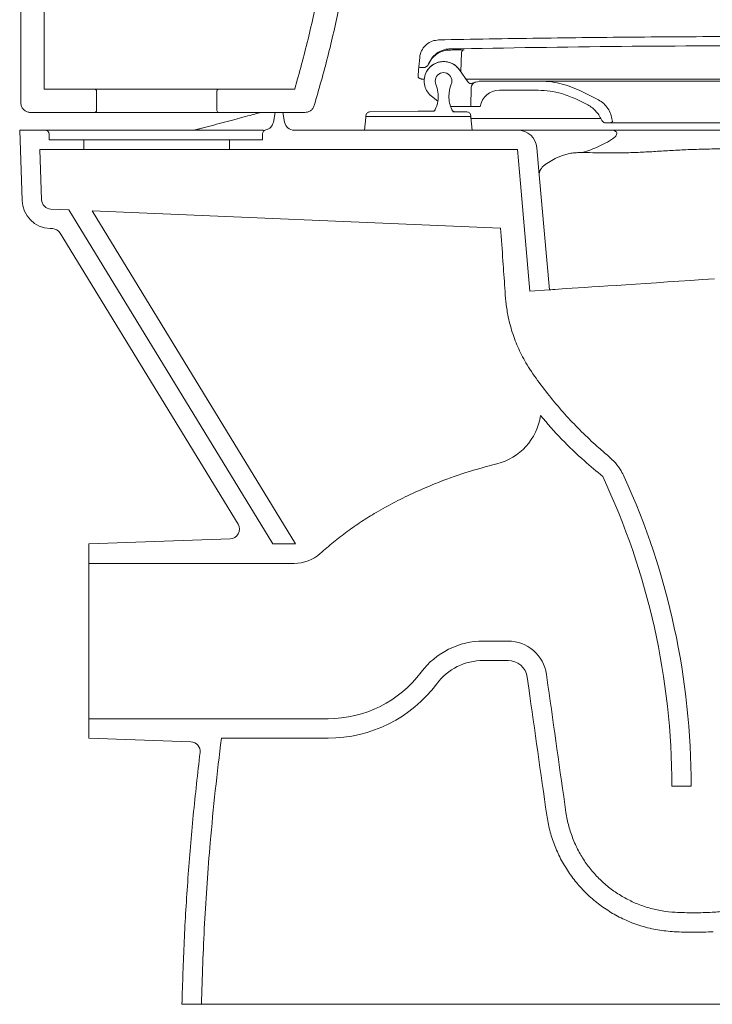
# Model space of a CAD drawing. Header units: millimetres. Extents: x 4544.018 to 4544.674, y 1720.501 to 1721.364.
# Tile 1 of 3: x 4544.018 to 4544.375, y 1720.501 to 1721.008. Entities that reach past the tile are written whole.
import ezdxf

# ---------------------------------------------------------------- set-up
doc = ezdxf.new("R2010")
doc.units = ezdxf.units.MM
doc.layers.add('SANINDUSA', color=3, linetype='Continuous')

msp = doc.modelspace()

# ---------------------------------------------------------------- linework, layer by layer
at = {"layer": 'SANINDUSA', "linetype": 'Continuous', "lineweight": 15}
for p, q in [((4544.018446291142, 1720.964877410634), (4544.018446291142, 1721.319510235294)), ((4544.030446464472, 1720.971877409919), (4544.030446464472, 1721.321877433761)), ((4544.223856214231, 1720.988093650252), (4544.223446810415, 1720.983414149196)), ((4544.245378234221, 1720.990649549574), (4544.245034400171, 1720.980803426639)), ((4544.223299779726, 1720.981733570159), (4544.223446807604, 1720.98341413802)), ((4544.223446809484, 1720.98341413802), (4544.22380052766, 1720.9832120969)), ((4544.223800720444, 1720.983212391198), (4544.224180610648, 1720.98306464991)), ((4544.224180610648, 1720.98306464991), (4544.224578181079, 1720.98297468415)), ((4544.224578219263, 1720.98297468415), (4544.224984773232, 1720.982944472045)), ((4544.224984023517, 1720.982944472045), (4544.225675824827, 1720.982944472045)), ((4544.223075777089, 1720.9784458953), (4544.223111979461, 1720.979576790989)), ((4544.223131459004, 1720.979809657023), (4544.22314349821, 1720.979947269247)), ((4544.22314349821, 1720.979947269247), (4544.223178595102, 1720.98034843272)), ((4544.223178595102, 1720.98034843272), (4544.223216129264, 1720.980777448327)), ((4544.223216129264, 1720.980777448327), (4544.223255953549, 1720.981232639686)), ((4544.244347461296, 1720.981784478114), (4544.248673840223, 1720.975605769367)), ((4544.225770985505, 1720.977031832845), (4544.225280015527, 1720.977031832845)), ((4544.226022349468, 1720.977031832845), (4544.225770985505, 1720.977031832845)), ((4544.226299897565, 1720.977045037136), (4544.226022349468, 1720.977031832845)), ((4544.251188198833, 1720.977031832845), (4544.24767529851, 1720.977031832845)), ((4544.250260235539, 1720.962948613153), (4544.250429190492, 1720.972628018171)), ((4544.256619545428, 1720.976048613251), (4544.284844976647, 1720.976048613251)), ((4544.48012389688, 1720.976048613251), (4544.284844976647, 1720.976048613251)), ((4544.056447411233, 1720.971877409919), (4544.030446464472, 1720.971877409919)), ((4544.056447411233, 1720.971877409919), (4544.120447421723, 1720.971877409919)), ((4544.057447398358, 1720.960877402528), (4544.057447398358, 1720.970877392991)), ((4544.119447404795, 1720.970877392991), (4544.119447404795, 1720.960877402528)), ((4544.15953105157, 1720.971877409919), (4544.120447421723, 1720.971877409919)), ((4544.229904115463, 1720.968243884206), (4544.233187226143, 1720.965614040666)), ((4544.264881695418, 1720.971298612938), (4544.284844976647, 1720.971298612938)), ((4544.306321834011, 1720.971091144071), (4544.315222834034, 1720.966750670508)), ((4544.169536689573, 1720.963428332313), (4544.169534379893, 1720.963428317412)), ((4544.240026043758, 1720.962948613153), (4544.241378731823, 1720.962948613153)), ((4544.247260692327, 1720.962948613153), (4544.241378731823, 1720.962948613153)), ((4544.247260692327, 1720.962948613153), (4544.250260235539, 1720.962948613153)), ((4544.255018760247, 1720.962948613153), (4544.250260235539, 1720.962948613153)), ((4544.304239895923, 1720.966821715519), (4544.309771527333, 1720.964124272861)), ((4544.056447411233, 1720.959877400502), (4544.023446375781, 1720.959877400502)), ((4544.120447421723, 1720.959877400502), (4544.056447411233, 1720.959877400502)), ((4544.16475124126, 1720.959877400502), (4544.120447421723, 1720.959877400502)), ((4544.149382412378, 1720.959877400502), (4544.148501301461, 1720.954880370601)), ((4544.154276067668, 1720.954880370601), (4544.153394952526, 1720.959877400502)), ((4544.196068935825, 1720.957292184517), (4544.195496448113, 1720.950748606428)), ((4544.19617128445, 1720.958188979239), (4544.196155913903, 1720.957748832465)), ((4544.223155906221, 1720.960548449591), (4544.19825324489, 1720.960118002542)), ((4544.223155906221, 1720.960548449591), (4544.230807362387, 1720.960468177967)), ((4544.250155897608, 1720.957748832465), (4544.250140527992, 1720.958188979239)), ((4544.250815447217, 1720.950748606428), (4544.250242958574, 1720.957292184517)), ((4544.250290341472, 1720.956750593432), (4544.301425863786, 1720.956750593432)), ((4544.301425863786, 1720.956750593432), (4544.30234832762, 1720.956750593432)), ((4544.30234832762, 1720.956750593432), (4544.317087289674, 1720.956750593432)), ((4544.32139591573, 1720.954448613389), (4544.319929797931, 1720.954448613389)), ((4544.432910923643, 1720.954448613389), (4544.32139591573, 1720.954448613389)), ((4544.323108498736, 1720.955267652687), (4544.322873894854, 1720.956598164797)), ((4544.01788868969, 1720.950748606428), (4544.031005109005, 1720.950748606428)), ((4544.019151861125, 1720.91457553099), (4544.01788868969, 1720.950748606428)), ((4544.031005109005, 1720.950748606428), (4544.143371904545, 1720.950748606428)), ((4544.033005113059, 1720.945748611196), (4544.033005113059, 1720.948748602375)), ((4544.143005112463, 1720.948895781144), (4544.143005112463, 1720.945748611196)), ((4544.159200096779, 1720.950748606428), (4544.274284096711, 1720.950748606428)), ((4544.195496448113, 1720.950748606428), (4544.250815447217, 1720.950748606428)), ((4544.274284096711, 1720.950748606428), (4544.321037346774, 1720.950748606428)), ((4544.033005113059, 1720.945748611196), (4544.050947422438, 1720.945748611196)), ((4544.050947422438, 1720.940748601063), (4544.050947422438, 1720.945748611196)), ((4544.050947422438, 1720.945748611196), (4544.125947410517, 1720.945748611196)), ((4544.125947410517, 1720.945748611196), (4544.125947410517, 1720.940748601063)), ((4544.125947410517, 1720.945748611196), (4544.143005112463, 1720.945748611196)), ((4544.028243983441, 1720.940748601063), (4544.050947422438, 1720.940748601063)), ((4544.029145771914, 1720.914924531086), (4544.028243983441, 1720.940748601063)), ((4544.125947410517, 1720.940748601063), (4544.050947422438, 1720.940748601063)), ((4544.125947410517, 1720.940748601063), (4544.274284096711, 1720.940748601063)), ((4544.274284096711, 1720.940748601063), (4544.275817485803, 1720.923221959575)), ((4544.28424604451, 1720.941620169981), (4544.285456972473, 1720.927779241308)), ((4544.290637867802, 1720.868561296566), (4544.285456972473, 1720.927779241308)), ((4544.280657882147, 1720.86789597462), (4544.275817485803, 1720.923221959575)), ((4544.043132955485, 1720.909714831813), (4544.033931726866, 1720.9101034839)), ((4544.148254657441, 1720.737748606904), (4544.043132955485, 1720.909714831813)), ((4544.055164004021, 1720.909206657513), (4544.15997506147, 1720.737748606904)), ((4544.265553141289, 1720.900320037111), (4544.055164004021, 1720.909206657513)), ((4544.034718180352, 1720.900061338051), (4544.033509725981, 1720.90011238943)), ((4544.130331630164, 1720.747895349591), (4544.038773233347, 1720.897673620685)), ((4544.290637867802, 1720.868561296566), (4544.280657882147, 1720.86789597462)), ((4544.126240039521, 1720.740290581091), (4544.053447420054, 1720.737748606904)), ((4544.053447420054, 1720.737748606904), (4544.053447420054, 1720.727748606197)), ((4544.15997506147, 1720.737748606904), (4544.148254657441, 1720.737748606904)), ((4544.159272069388, 1720.727748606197), (4544.053447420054, 1720.727748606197)), ((4544.053447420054, 1720.647748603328), (4544.053447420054, 1720.727748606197)), ((4544.256654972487, 1720.687748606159), (4544.269339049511, 1720.687748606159)), ((4544.256654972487, 1720.677748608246), (4544.269339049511, 1720.677748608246)), ((4544.280023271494, 1720.663579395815), (4544.279241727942, 1720.669140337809)), ((4544.289925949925, 1720.664971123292), (4544.289144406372, 1720.670532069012)), ((4544.053447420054, 1720.647748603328), (4544.053447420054, 1720.637748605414)), ((4544.053447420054, 1720.647748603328), (4544.176654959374, 1720.647748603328)), ((4544.053447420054, 1720.637748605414), (4544.105997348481, 1720.635913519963)), ((4544.121787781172, 1720.637748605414), (4544.176654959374, 1720.637748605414)), ((4544.353703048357, 1720.613099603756), (4544.363703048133, 1720.613099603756)), ((4544.101447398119, 1720.500748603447), (4544.111450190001, 1720.500748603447))]:
    msp.add_line(p, q, dxfattribs=at)
at = {"layer": 'SANINDUSA', "linetype": 'Continuous', "lineweight": 15, "flags": 128}
for points in [[(4544.123382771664, 1720.954880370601), (4544.128132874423, 1720.95614705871), (4544.132879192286, 1720.95741274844)], [(4544.132879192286, 1720.95741274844), (4544.134161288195, 1720.957754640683), (4544.135385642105, 1720.958081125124), (4544.136510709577, 1720.958381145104), (4544.137498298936, 1720.958644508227), (4544.13831488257, 1720.958862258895), (4544.138932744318, 1720.959027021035), (4544.139330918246, 1720.959133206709)], [(4544.139330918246, 1720.959133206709), (4544.142084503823, 1720.959867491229), (4544.14212168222, 1720.959877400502)], [(4544.223155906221, 1720.957748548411), (4544.227521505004, 1720.957748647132), (4544.231770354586, 1720.957748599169), (4544.232361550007, 1720.957748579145), (4544.233979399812, 1720.957748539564), (4544.235634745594, 1720.95774856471), (4544.236415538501, 1720.957748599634), (4544.236938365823, 1720.957748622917), (4544.237454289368, 1720.957748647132), (4544.237963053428, 1720.957748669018), (4544.24130473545, 1720.957748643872), (4544.242247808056, 1720.95774853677), (4544.24224782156, 1720.95774853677), (4544.242247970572, 1720.95774853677), (4544.24224826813, 1720.95774853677), (4544.242249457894, 1720.957748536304), (4544.242251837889, 1720.957748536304), (4544.242256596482, 1720.957748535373), (4544.242294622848, 1720.957748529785), (4544.242892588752, 1720.957748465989), (4544.244027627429, 1720.957748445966), (4544.244999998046, 1720.957748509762), (4544.245000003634, 1720.957748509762), (4544.245000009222, 1720.957748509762), (4544.245000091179, 1720.957748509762), (4544.245000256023, 1720.957748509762), (4544.245000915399, 1720.957748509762), (4544.24500223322, 1720.957748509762), (4544.245004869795, 1720.957748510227), (4544.24502593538, 1720.95774851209), (4544.245357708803, 1720.957748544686), (4544.245990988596, 1720.957748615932), (4544.246582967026, 1720.957748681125), (4544.247132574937, 1720.957748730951), (4544.247638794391, 1720.957748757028), (4544.248362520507, 1720.957748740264), (4544.249076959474, 1720.957748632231), (4544.249463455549, 1720.957748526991), (4544.249765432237, 1720.957748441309), (4544.249981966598, 1720.957748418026), (4544.250112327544, 1720.957748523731), (4544.250155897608, 1720.957748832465)], [(4544.375714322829, 1720.874233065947), (4544.369469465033, 1720.873816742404), (4544.363338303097, 1720.873408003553), (4544.357340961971, 1720.873008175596), (4544.35149712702, 1720.872618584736), (4544.345825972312, 1720.872240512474), (4544.340346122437, 1720.871875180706), (4544.335075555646, 1720.871523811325), (4544.330031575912, 1720.871187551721), (4544.325230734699, 1720.87086748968), (4544.320688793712, 1720.870564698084), (4544.316420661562, 1720.870280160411), (4544.31244033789, 1720.870014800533), (4544.308760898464, 1720.869769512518), (4544.305394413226, 1720.869545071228), (4544.302351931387, 1720.869342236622), (4544.299643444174, 1720.869161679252), (4544.297277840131, 1720.869003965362), (4544.295262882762, 1720.868869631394), (4544.293605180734, 1720.868759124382), (4544.29231018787, 1720.868672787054), (4544.2913821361, 1720.868610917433), (4544.290824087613, 1720.868573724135), (4544.290637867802, 1720.868561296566)]]:
    msp.add_lwpolyline(points, dxfattribs=at)
at = {"layer": 'SANINDUSA', "linetype": 'Continuous', "lineweight": 15}
for centre, radius, start, end in [((4544.246877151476, 1720.990597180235), 0.001499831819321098, 132.0521428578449, 177.999007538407), ((4544.24687730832, 1720.99059698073), 0.001500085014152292, 91.06577943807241, 132.0514871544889), ((4544.225675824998, 1720.985944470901), 0.002999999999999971, 270, 339.072071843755), ((4544.23615589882, 1720.976048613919), 0.004299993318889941, 89.99991529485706, 180.0000835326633), ((4544.23615591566, 1720.976048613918), 0.004299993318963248, 359.9999164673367, 90.00013968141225), ((4544.236155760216, 1720.976048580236), 0.004299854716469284, 179.9996347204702, 202.4987241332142), ((4544.217341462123, 1720.968255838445), 0.01606444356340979, 14.99916573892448, 22.49903780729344), ((4544.217341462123, 1720.968255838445), 0.01606444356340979, 359.9996347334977, 14.99916573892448), ((4544.254970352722, 1720.968255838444), 0.01606444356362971, 157.5010266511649, 180.0003652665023), ((4544.236156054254, 1720.976048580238), 0.00429985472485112, 337.5010369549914, 0.000365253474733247), ((4544.250312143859, 1720.976752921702), 0.002000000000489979, 215.0000000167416, 293.2168756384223), ((4544.253428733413, 1720.972575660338), 0.002999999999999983, 106.8623765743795, 179.0000000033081), ((4544.256619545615, 1720.962048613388), 0.01399999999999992, 90, 106.8623765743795), ((4544.056447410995, 1720.970877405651), 0.001000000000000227, 0, 90), ((4544.120447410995, 1720.970877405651), 0.001000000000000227, 90, 180), ((4544.217341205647, 1720.96825567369), 0.01606470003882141, 334.5712875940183, 0.0002223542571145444), ((4544.254970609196, 1720.96825567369), 0.01606470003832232, 179.9997776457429, 205.4287124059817), ((4544.264881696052, 1720.961298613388), 0.01, 90, 170.5027655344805), ((4544.056447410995, 1720.960877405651), 0.000999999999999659, 270, 0), ((4544.120447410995, 1720.960877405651), 0.001000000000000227, 180, 270), ((4544.196567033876, 1720.957248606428), 0.0005000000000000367, 135.9133638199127, 175.0000000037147), ((4544.233655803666, 1720.960498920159), 0.001999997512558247, 154.571509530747, 157.7699391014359), ((4544.238656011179, 1720.960498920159), 0.00199999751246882, 20.79807248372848, 25.42849048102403), ((4544.249744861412, 1720.957248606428), 0.0005000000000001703, 4.999999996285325, 47.74009144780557), ((4544.143577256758, 1720.955748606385), 0.004999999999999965, 281.769742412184, 350.0000000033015), ((4544.159200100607, 1720.955748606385), 0.005, 189.9999999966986, 270), ((4544.031005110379, 1720.948748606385), 0.001999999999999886, 0, 90), ((4544.145005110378, 1720.948895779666), 0.002000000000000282, 101.769742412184, 180), ((4544.274284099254, 1720.940748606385), 0.01, 4.999999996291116, 90), ((4544.034142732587, 1720.915099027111), 0.01500000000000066, 182.0000000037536, 267.5813227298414), ((4544.034142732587, 1720.915099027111), 0.005000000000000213, 182.0000000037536, 267.5813227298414), ((4544.034507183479, 1720.89506579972), 0.005000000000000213, 31.4371433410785, 87.58132272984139), ((4544.256376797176, 1720.808129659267), 0.03000000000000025, 283.9252269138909, 351.68790911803), ((4543.979023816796, 1720.613099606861), 0.3746792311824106, 0, 25.1778161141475), ((4543.979023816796, 1720.613099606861), 0.3846792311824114, 0, 24.45138068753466), ((4544.126065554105, 1720.745287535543), 0.005000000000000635, 271.9999999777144, 31.4371433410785), ((4544.159272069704, 1720.747748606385), 0.02000000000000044, 270, 311.765162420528), ((4544.256654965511, 1720.647748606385), 0.04, 90, 143.1301023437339), ((4544.269339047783, 1720.667748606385), 0.02000000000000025, 7.999999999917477, 90), ((4544.256654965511, 1720.647748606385), 0.03, 90, 143.1301023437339), ((4544.269339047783, 1720.667748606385), 0.01000000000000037, 7.999999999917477, 90), ((4544.176654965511, 1720.707748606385), 0.06000000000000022, 270, 323.1301023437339), ((4544.176654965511, 1720.707748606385), 0.07000000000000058, 270, 323.1301023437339), ((4544.105822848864, 1720.630916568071), 0.005000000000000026, 353.0994923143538, 88.00000002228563)]:
    msp.add_arc(centre, radius, start, end, dxfattribs=at)
for major_axis, ratio, start_param, end_param in [((0.2013484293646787, -1.432668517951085), 0.03456026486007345, 4.712388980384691, 4.758112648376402), ((0.1610787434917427, -1.146134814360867), 0.0345602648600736, 4.71238898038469, 4.769554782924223)]:
    msp.add_ellipse((4544.329536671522, 1720.670538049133), major_axis=major_axis, ratio=ratio, start_param=start_param, end_param=end_param, dxfattribs=at)
for points, knots in [([(4544.181448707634, 1721.321877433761), (4544.181399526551, 1721.275814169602), (4544.181331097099, 1721.211722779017), (4544.181555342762, 1721.141616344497), (4544.181332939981, 1721.111553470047), (4544.180614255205, 1721.093515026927), (4544.17911473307, 1721.072770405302), (4544.17640536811, 1721.049374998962), (4544.172108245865, 1721.023349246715), (4544.166619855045, 1720.997454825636), (4544.16189398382, 1720.980403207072), (4544.15953105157, 1720.971877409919)], [0, 0, 0, 0, 0.392505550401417, 0.5461234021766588, 0.5973894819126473, 0.6486631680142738, 0.6999203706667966, 0.7745873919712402, 0.8492544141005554, 0.9246273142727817, 1, 1, 1, 1]), ([(4544.19344883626, 1721.319508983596), (4544.193397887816, 1721.269786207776), (4544.193337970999, 1721.211310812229), (4544.193501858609, 1721.144084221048), (4544.193564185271, 1721.117807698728), (4544.192679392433, 1721.091519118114), (4544.190463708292, 1721.065423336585), (4544.187087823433, 1721.03958665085), (4544.182488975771, 1721.013999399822), (4544.176773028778, 1720.988553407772), (4544.171948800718, 1720.97180335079), (4544.169536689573, 1720.963428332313)], [0, 0, 0, 0, 0.4161843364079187, 0.4894445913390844, 0.5627026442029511, 0.6361132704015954, 0.7095260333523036, 0.7818266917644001, 0.8541275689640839, 0.9270638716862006, 1, 1, 1, 1]), ([(4544.233619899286, 1720.997220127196), (4544.24230767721, 1720.997385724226), (4544.259545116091, 1720.997714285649), (4544.285195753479, 1720.998113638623), (4544.310748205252, 1720.998443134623), (4544.336621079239, 1720.998697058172), (4544.362952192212, 1720.998875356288), (4544.389564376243, 1720.99898004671), (4544.407305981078, 1720.998981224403), (4544.416176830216, 1720.998981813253)], [0, 0, 0, 0, 0.1427849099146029, 0.2832998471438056, 0.4215459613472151, 0.56270164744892, 0.7084671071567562, 0.8542327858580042, 1, 1, 1, 1]), ([(4544.233619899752, 1720.997220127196), (4544.232497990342, 1720.997087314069), (4544.230254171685, 1720.996821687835), (4544.227293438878, 1720.995038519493), (4544.225077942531, 1720.992456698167), (4544.224085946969, 1720.989960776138), (4544.223902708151, 1720.988471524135), (4544.223856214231, 1720.988093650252)], [0, 0, 0, 0, 0.2304144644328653, 0.4608288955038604, 0.6912432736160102, 0.9216579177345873, 0.9999999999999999, 0.9999999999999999, 0.9999999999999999, 0.9999999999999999]), ([(4544.228477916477, 1720.98487289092), (4544.229083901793, 1720.986086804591), (4544.2302958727, 1720.988514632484), (4544.233509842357, 1720.991116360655), (4544.236719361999, 1720.992388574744), (4544.238757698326, 1720.992534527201), (4544.239452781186, 1720.992584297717)], [0, 0, 0, 0, 0.2842957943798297, 0.5685917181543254, 0.8528876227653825, 0.9999999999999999, 0.9999999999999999, 0.9999999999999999, 0.9999999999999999]), ([(4544.239452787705, 1720.992584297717), (4544.2689040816, 1720.993082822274), (4544.327806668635, 1720.994079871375), (4544.386717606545, 1720.994181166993), (4544.416173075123, 1720.994231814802)], [0, 0, 0, 0, 0.5000000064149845, 1, 1, 1, 1]), ([(4544.228430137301, 1720.984755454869), (4544.229007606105, 1720.985823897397), (4544.230229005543, 1720.988083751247), (4544.233346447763, 1720.990574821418), (4544.236538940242, 1720.991812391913), (4544.238548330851, 1720.991952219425), (4544.239214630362, 1720.991998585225)], [0, 0, 0, 0, 0.2643441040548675, 0.5591120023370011, 0.8538047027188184, 1, 1, 1, 1]), ([(4544.239214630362, 1720.991998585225), (4544.240214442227, 1720.992017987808), (4544.241558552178, 1720.99204407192), (4544.242902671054, 1720.992069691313), (4544.243246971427, 1720.992076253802)], [0, 0, 0, 0, 0.7438467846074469, 1, 1, 1, 1]), ([(4544.243246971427, 1720.992076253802), (4544.24365232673, 1720.992083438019), (4544.244463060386, 1720.99209780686), (4544.245543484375, 1720.99211011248), (4544.246357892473, 1720.992113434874), (4544.246788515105, 1720.992108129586), (4544.246832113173, 1720.992100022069), (4544.246849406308, 1720.992096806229)], [0, 0, 0, 0, 0.214956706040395, 0.4299256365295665, 0.6446382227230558, 0.859046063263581, 1, 1, 1, 1]), ([(4544.244347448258, 1720.981784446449), (4544.243611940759, 1720.982642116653), (4544.2421409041, 1720.984357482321), (4544.239012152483, 1720.985820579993), (4544.23562782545, 1720.986228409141), (4544.232285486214, 1720.98547633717), (4544.229384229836, 1720.983665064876), (4544.227244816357, 1720.980994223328), (4544.226110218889, 1720.977766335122), (4544.226107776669, 1720.974342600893), (4544.227239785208, 1720.971117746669), (4544.228772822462, 1720.969181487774), (4544.229769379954, 1720.968355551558), (4544.229904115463, 1720.968243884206)], [0, 0, 0, 0, 0.09845778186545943, 0.1969184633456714, 0.2953703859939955, 0.393813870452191, 0.4922568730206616, 0.5907074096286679, 0.689170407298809, 0.7876451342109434, 0.8861258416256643, 0.9846041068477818, 1, 1, 1, 1]), ([(4544.226924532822, 1720.979600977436), (4544.226997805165, 1720.979882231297), (4544.227354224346, 1720.981250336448), (4544.229045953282, 1720.983280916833), (4544.231782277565, 1720.985265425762), (4544.23509489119, 1720.986183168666), (4544.23850651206, 1720.98596595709), (4544.241652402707, 1720.984627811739), (4544.243485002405, 1720.98297349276), (4544.244244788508, 1720.981926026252), (4544.244347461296, 1720.981784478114)], [0, 0, 0, 0, 0.04033943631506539, 0.1962234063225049, 0.3521074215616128, 0.5079913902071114, 0.6638753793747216, 0.819759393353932, 0.975643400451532, 0.9999999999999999, 0.9999999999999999, 0.9999999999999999, 0.9999999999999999]), ([(4544.223252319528, 1720.977833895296), (4544.223185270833, 1720.977941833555), (4544.223101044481, 1720.978077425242), (4544.22308005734, 1720.978383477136), (4544.223075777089, 1720.9784458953)], [0, 0, 0, 0, 0.7960536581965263, 1, 1, 1, 1]), ([(4544.223111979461, 1720.979576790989), (4544.22311670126, 1720.979635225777), (4544.223122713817, 1720.97970963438), (4544.223129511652, 1720.979787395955), (4544.22313097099, 1720.979804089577)], [0, 0, 0, 0, 0.78532299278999, 1, 1, 1, 1]), ([(4544.223246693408, 1720.977838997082), (4544.223316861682, 1720.977776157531), (4544.223457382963, 1720.977650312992), (4544.223613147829, 1720.977545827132), (4544.223691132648, 1720.977493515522)], [0, 0, 0, 0, 0.4993426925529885, 1, 1, 1, 1]), ([(4544.223255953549, 1720.981232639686), (4544.223258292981, 1720.981259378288), (4544.223273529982, 1720.981433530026), (4544.223287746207, 1720.981596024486), (4544.223299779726, 1720.981733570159)], [0, 0, 0, 0, 0.1535362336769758, 1, 1, 1, 1]), ([(4544.223691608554, 1720.977493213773), (4544.223771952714, 1720.977444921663), (4544.223932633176, 1720.977348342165), (4544.224104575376, 1720.977275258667), (4544.224190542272, 1720.977238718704)], [0, 0, 0, 0, 0.5000244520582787, 1, 1, 1, 1]), ([(4544.224213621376, 1720.977230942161), (4544.224259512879, 1720.977214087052), (4544.224328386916, 1720.977188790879), (4544.224415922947, 1720.977161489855), (4544.224471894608, 1720.977145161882), (4544.224581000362, 1720.977115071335), (4544.224677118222, 1720.9770959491), (4544.22475423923, 1720.977080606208)], [0, 0, 0, 0, 0.2732716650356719, 0.4101265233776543, 0.4703270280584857, 0.575012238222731, 1, 1, 1, 1]), ([(4544.22527714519, 1720.977031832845), (4544.225191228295, 1720.977033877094), (4544.22501939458, 1720.977037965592), (4544.224849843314, 1720.977066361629), (4544.224765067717, 1720.977080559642)], [0, 0, 0, 0, 0.500000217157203, 1, 1, 1, 1]), ([(4544.252558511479, 1720.975446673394), (4544.252506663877, 1720.97543153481), (4544.252440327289, 1720.975412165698), (4544.251926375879, 1720.975242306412), (4544.251370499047, 1720.975041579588), (4544.250811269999, 1720.974786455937), (4544.250712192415, 1720.974741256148)], [0, 0, 0, 0, 0.3595523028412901, 0.4600304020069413, 0.9043345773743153, 1, 1, 1, 1]), ([(4544.267756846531, 1720.977031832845), (4544.266323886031, 1720.977031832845), (4544.263457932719, 1720.977031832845), (4544.259243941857, 1720.977031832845), (4544.255112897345, 1720.977031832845), (4544.252496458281, 1720.977031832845), (4544.251188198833, 1720.977031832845)], [0, 0, 0, 0, 0.2454291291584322, 0.4908637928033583, 0.7454241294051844, 0.9999999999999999, 0.9999999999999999, 0.9999999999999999, 0.9999999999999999]), ([(4544.416950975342, 1720.977031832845), (4544.408652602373, 1720.977031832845), (4544.392054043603, 1720.977031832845), (4544.367178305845, 1720.977031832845), (4544.342276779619, 1720.977031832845), (4544.317376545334, 1720.977031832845), (4544.292489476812, 1720.977031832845), (4544.276000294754, 1720.977031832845), (4544.26775670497, 1720.977031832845)], [0, 0, 0, 0, 0.1659658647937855, 0.3319679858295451, 0.4979323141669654, 0.6652755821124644, 0.8326581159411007, 1, 1, 1, 1]), ([(4544.284844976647, 1720.976048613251), (4544.286712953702, 1720.975987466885), (4544.290448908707, 1720.975865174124), (4544.295933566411, 1720.974869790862), (4544.301277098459, 1720.973352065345), (4544.304633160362, 1720.971847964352), (4544.306321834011, 1720.971091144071)], [0, 0, 0, 0, 0.2520294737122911, 0.5040590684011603, 0.7504568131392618, 1, 1, 1, 1]), ([(4544.284844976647, 1720.971298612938), (4544.28689467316, 1720.971212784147), (4544.290994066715, 1720.971041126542), (4544.29758019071, 1720.969654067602), (4544.301854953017, 1720.96783602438), (4544.304239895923, 1720.966821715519)], [0, 0, 0, 0, 0.3065607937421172, 0.6131216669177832, 1, 1, 1, 1]), ([(4544.023446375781, 1720.959877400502), (4544.022884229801, 1720.959932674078), (4544.021759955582, 1720.960043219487), (4544.020261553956, 1720.960905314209), (4544.01913074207, 1720.962174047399), (4544.018531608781, 1720.963579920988), (4544.018470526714, 1720.964508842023), (4544.018446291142, 1720.964877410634)], [0, 0, 0, 0, 0.2147011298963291, 0.429395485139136, 0.6440937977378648, 0.8587868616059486, 1, 1, 1, 1]), ([(4544.169536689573, 1720.963428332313), (4544.169320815, 1720.96290574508), (4544.168889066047, 1720.961860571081), (4544.167630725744, 1720.960685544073), (4544.166195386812, 1720.959989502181), (4544.165192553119, 1720.959911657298), (4544.16475124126, 1720.959877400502)], [0, 0, 0, 0, 0.264135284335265, 0.5282703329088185, 0.7924083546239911, 1, 1, 1, 1]), ([(4544.317450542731, 1720.956079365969), (4544.317030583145, 1720.956930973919), (4544.316193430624, 1720.958628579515), (4544.314387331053, 1720.960838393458), (4544.312265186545, 1720.962746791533), (4544.310602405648, 1720.963665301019), (4544.309771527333, 1720.964124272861)], [0, 0, 0, 0, 0.2503750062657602, 0.4991005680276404, 0.7497045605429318, 1, 1, 1, 1]), ([(4544.322873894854, 1720.956598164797), (4544.322609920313, 1720.957666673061), (4544.322081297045, 1720.959806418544), (4544.320359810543, 1720.962659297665), (4544.318091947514, 1720.965102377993), (4544.316178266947, 1720.966201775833), (4544.315222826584, 1720.966750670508)], [0, 0, 0, 0, 0.2495168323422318, 0.4996709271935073, 0.7502014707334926, 1, 1, 1, 1]), ([(4544.196155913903, 1720.957748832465), (4544.196200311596, 1720.957748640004), (4544.196289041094, 1720.957748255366), (4544.196850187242, 1720.957748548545), (4544.197397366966, 1720.957748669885), (4544.197776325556, 1720.957748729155), (4544.198261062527, 1720.957748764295), (4544.198938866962, 1720.957748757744), (4544.199720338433, 1720.957748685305), (4544.200545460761, 1720.95774858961), (4544.201301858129, 1720.957748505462), (4544.202162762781, 1720.957748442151), (4544.203081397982, 1720.957748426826), (4544.204178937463, 1720.957748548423), (4544.205690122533, 1720.957748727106), (4544.207508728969, 1720.957748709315), (4544.209519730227, 1720.957748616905), (4544.211435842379, 1720.957748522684), (4544.213751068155, 1720.957748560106), (4544.216311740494, 1720.957748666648), (4544.218822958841, 1720.957748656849), (4544.220684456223, 1720.957748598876), (4544.222031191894, 1720.957748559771), (4544.22278090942, 1720.957748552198), (4544.223155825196, 1720.957748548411)], [0, 0, 0, 0, 0.0833793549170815, 0.1666349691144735, 0.1944044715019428, 0.2221773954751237, 0.2499537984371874, 0.2890283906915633, 0.3388393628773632, 0.3666201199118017, 0.3999562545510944, 0.4332923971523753, 0.4666468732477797, 0.5000012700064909, 0.5460633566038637, 0.6125645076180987, 0.6626687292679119, 0.7148380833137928, 0.7659567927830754, 0.8409535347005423, 0.9045461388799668, 0.9469550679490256, 0.9734735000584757, 1, 1, 1, 1]), ([(4544.198101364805, 1720.960118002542), (4544.197851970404, 1720.960082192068), (4544.197353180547, 1720.960010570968), (4544.196726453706, 1720.959564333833), (4544.196280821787, 1720.958937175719), (4544.196209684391, 1720.958438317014), (4544.196174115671, 1720.958188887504)], [0, 0, 0, 0, 0.2499995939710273, 0.5000002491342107, 0.7499999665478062, 1, 1, 1, 1]), ([(4544.230687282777, 1720.960509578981), (4544.230822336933, 1720.96052206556), (4544.231092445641, 1720.960547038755), (4544.231451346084, 1720.960752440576), (4544.231686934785, 1720.961006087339), (4544.231774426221, 1720.961191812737), (4544.231804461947, 1720.961255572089)], [0, 0, 0, 0, 0.2836934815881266, 0.5673877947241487, 0.8514846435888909, 1, 1, 1, 1]), ([(4544.24165446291, 1720.960313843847), (4544.241519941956, 1720.960331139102), (4544.241250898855, 1720.960365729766), (4544.240899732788, 1720.960583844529), (4544.240664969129, 1720.96085478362), (4544.240583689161, 1720.961056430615), (4544.240552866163, 1720.96113289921)], [0, 0, 0, 0, 0.2767551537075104, 0.5535127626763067, 0.8306830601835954, 1, 1, 1, 1]), ([(4544.248210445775, 1720.960118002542), (4544.248117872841, 1720.960118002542), (4544.247932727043, 1720.960118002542), (4544.24643279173, 1720.960118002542), (4544.244155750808, 1720.960118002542), (4544.241966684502, 1720.960118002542), (4544.240872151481, 1720.960118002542)], [0, 0, 0, 0, 0.2500006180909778, 0.5000010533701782, 0.7500005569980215, 1, 1, 1, 1]), ([(4544.250137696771, 1720.958188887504), (4544.250102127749, 1720.958438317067), (4544.250030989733, 1720.958937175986), (4544.249585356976, 1720.959564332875), (4544.248958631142, 1720.960010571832), (4544.248459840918, 1720.960082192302), (4544.248210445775, 1720.960118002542)], [0, 0, 0, 0, 0.2500000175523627, 0.4999998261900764, 0.7499998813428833, 0.9999999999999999, 0.9999999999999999, 0.9999999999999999, 0.9999999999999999]), ([(4544.107888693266, 1720.950748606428), (4544.107910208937, 1720.950754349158), (4544.107958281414, 1720.950767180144), (4544.108400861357, 1720.95088517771), (4544.109310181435, 1720.951127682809), (4544.110681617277, 1720.951493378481), (4544.113537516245, 1720.952254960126), (4544.11779585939, 1720.953390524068), (4544.121518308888, 1720.954383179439), (4544.123382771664, 1720.954880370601)], [0, 0, 0, 0, 0.03011019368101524, 0.0672752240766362, 0.1338414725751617, 0.2352842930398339, 0.3371943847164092, 0.6680206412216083, 1, 1, 1, 1]), ([(4544.317450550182, 1720.95607935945), (4544.317598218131, 1720.955812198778), (4544.317893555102, 1720.955277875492), (4544.31864063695, 1720.954723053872), (4544.319354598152, 1720.954474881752), (4544.319793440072, 1720.954454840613), (4544.319929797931, 1720.954448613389)], [0, 0, 0, 0, 0.28978749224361, 0.5795770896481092, 0.869365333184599, 1, 1, 1, 1]), ([(4544.32139591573, 1720.954448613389), (4544.321607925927, 1720.954467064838), (4544.322066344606, 1720.954506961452), (4544.322671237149, 1720.954806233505), (4544.322974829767, 1720.955126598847), (4544.323108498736, 1720.955267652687)], [0, 0, 0, 0, 0.325042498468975, 0.702822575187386, 1, 1, 1, 1]), ([(4544.323862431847, 1720.950527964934), (4544.324101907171, 1720.950441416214), (4544.324581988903, 1720.950267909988), (4544.325157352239, 1720.949889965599), (4544.325493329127, 1720.949411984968), (4544.325420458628, 1720.948508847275), (4544.324602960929, 1720.94732088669), (4544.322720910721, 1720.945930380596), (4544.319848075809, 1720.944262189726), (4544.316278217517, 1720.942405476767), (4544.311906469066, 1720.94054711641), (4544.30915509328, 1720.939727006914), (4544.307779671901, 1720.939317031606)], [0, 0, 0, 0, 0.01642830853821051, 0.03293421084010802, 0.06883091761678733, 0.1049149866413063, 0.2082105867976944, 0.3120105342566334, 0.4158440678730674, 0.6105714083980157, 0.8053234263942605, 1, 1, 1, 1]), ([(4544.321037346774, 1720.950748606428), (4544.323892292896, 1720.950748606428), (4544.329607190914, 1720.950748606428), (4544.338415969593, 1720.950748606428), (4544.348843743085, 1720.950748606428), (4544.360874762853, 1720.950748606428), (4544.371801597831, 1720.950748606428), (4544.378204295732, 1720.950748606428), (4544.380055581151, 1720.950748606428)], [0, 0, 0, 0, 0.1251415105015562, 0.2505024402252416, 0.37582869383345, 0.5665118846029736, 0.7571944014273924, 0.8346991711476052, 0.8346991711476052, 0.8346991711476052, 0.8346991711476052]), ([(4544.307774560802, 1720.939318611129), (4544.307774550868, 1720.939318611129), (4544.306671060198, 1720.939318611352), (4544.304517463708, 1720.939169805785), (4544.301651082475, 1720.938879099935), (4544.299087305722, 1720.938325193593), (4544.295984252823, 1720.937317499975), (4544.292594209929, 1720.935569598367), (4544.290409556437, 1720.934204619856), (4544.289315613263, 1720.933521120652)], [0, 0, 0, 0, 1.09656071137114e-06, 0.121807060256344, 0.2436039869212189, 0.3670468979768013, 0.4905089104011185, 0.7448774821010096, 1, 1, 1, 1]), ([(4544.307777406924, 1720.93931849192), (4544.307912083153, 1720.939312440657), (4544.31011670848, 1720.939213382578), (4544.314554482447, 1720.939085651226), (4544.321407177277, 1720.939065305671), (4544.328725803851, 1720.939050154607), (4544.336361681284, 1720.93928035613), (4544.34427126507, 1720.93971985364), (4544.352464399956, 1720.940269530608), (4544.360964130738, 1720.940686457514), (4544.369733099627, 1720.940990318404), (4544.375730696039, 1720.941096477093), (4544.378741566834, 1720.941149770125)], [0, 0, 0, 0, 0.007164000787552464, 0.1172733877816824, 0.2269809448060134, 0.3373366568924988, 0.4486603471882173, 0.5588551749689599, 0.6675524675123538, 0.7779112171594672, 0.8885085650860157, 1, 1, 1, 1]), ([(4544.289315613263, 1720.933521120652), (4544.289155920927, 1720.933419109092), (4544.287964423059, 1720.932657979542), (4544.286308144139, 1720.931125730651), (4544.28550106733, 1720.929338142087), (4544.285430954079, 1720.928229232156), (4544.285448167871, 1720.92788884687), (4544.285454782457, 1720.927804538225), (4544.285456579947, 1720.927783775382), (4544.285456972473, 1720.927779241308)], [0, 0, 0, 0, 0.05967344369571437, 0.4452360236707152, 0.8307956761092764, 0.9587290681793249, 0.989810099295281, 0.9977747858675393, 1, 1, 1, 1]), ([(4544.321059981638, 1720.7829880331), (4544.319136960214, 1720.784619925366), (4544.314389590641, 1720.78864858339), (4544.307164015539, 1720.795473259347), (4544.299459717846, 1720.803501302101), (4544.292170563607, 1720.811934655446), (4544.285354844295, 1720.820752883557), (4544.279274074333, 1720.829332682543), (4544.27469706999, 1720.838067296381), (4544.271390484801, 1720.84665393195), (4544.269294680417, 1720.85482928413), (4544.268146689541, 1720.862447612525), (4544.267729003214, 1720.869415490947), (4544.267220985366, 1720.876413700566), (4544.266506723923, 1720.886720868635), (4544.265947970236, 1720.894689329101), (4544.265553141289, 1720.900320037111)], [0, 0, 0, 0, 0.05576303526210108, 0.1376623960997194, 0.2196281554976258, 0.3017154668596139, 0.3839817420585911, 0.4660683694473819, 0.5338386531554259, 0.6014404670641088, 0.6690966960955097, 0.7200231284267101, 0.7715515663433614, 0.8233703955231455, 0.8751892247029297, 1, 1, 1, 1]), ([(4544.318105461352, 1720.772498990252), (4544.314931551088, 1720.775120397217), (4544.307582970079, 1720.781189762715), (4544.296769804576, 1720.791552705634), (4544.289632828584, 1720.799710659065), (4544.286061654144, 1720.803792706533)], [0, 0, 0, 0, 0.275285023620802, 0.6373697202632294, 1, 1, 1, 1]), ([(4544.321059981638, 1720.7829880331), (4544.322285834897, 1720.781862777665), (4544.324773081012, 1720.779579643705), (4544.3274287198, 1720.775889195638), (4544.328696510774, 1720.773342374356), (4544.329202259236, 1720.772326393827)], [0, 0, 0, 0, 0.3687441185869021, 0.748178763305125, 1, 1, 1, 1]), ([(4544.263596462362, 1720.779011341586), (4544.258237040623, 1720.77756891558), (4544.247518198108, 1720.774684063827), (4544.233538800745, 1720.769561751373), (4544.22148460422, 1720.764433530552), (4544.211287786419, 1720.759500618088), (4544.202075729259, 1720.754416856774), (4544.19383856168, 1720.749271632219), (4544.186504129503, 1720.744170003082), (4544.179382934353, 1720.738723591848), (4544.174856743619, 1720.734795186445), (4544.172593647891, 1720.732830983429)], [0, 0, 0, 0, 0.1615331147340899, 0.3230662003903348, 0.4329450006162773, 0.5428773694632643, 0.6527178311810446, 0.7391269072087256, 0.8255358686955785, 0.9127679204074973, 1, 1, 1, 1]), ([(4544.111450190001, 1720.500748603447), (4544.111902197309, 1720.514612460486), (4544.11280665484, 1720.542353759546), (4544.115483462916, 1720.579047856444), (4544.11851300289, 1720.610851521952), (4544.120696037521, 1720.628781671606), (4544.121787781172, 1720.637748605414)], [0, 0, 0, 0, 0.3027370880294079, 0.6057708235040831, 0.8028445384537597, 1, 1, 1, 1]), ([(4544.101447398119, 1720.500748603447), (4544.101776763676, 1720.511577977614), (4544.102435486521, 1720.533236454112), (4544.104435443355, 1720.565671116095), (4544.107107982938, 1720.59804839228), (4544.109560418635, 1720.619559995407), (4544.110786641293, 1720.630315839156)], [0, 0, 0, 0, 0.2501043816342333, 0.5002024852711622, 0.7501002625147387, 1, 1, 1, 1]), ([(4544.354925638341, 1720.538092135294), (4544.352097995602, 1720.538341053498), (4544.346432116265, 1720.538839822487), (4544.338132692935, 1720.540882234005), (4544.330329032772, 1720.543754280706), (4544.323127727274, 1720.547458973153), (4544.316562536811, 1720.55181313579), (4544.310520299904, 1720.55687046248), (4544.30509888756, 1720.56258808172), (4544.300346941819, 1720.568870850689), (4544.296314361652, 1720.575644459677), (4544.293103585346, 1720.582841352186), (4544.290646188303, 1720.590343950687), (4544.289733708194, 1720.595519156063), (4544.289278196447, 1720.598102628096)], [0, 0, 0, 0, 0.08829150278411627, 0.1769137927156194, 0.2652052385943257, 0.3467375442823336, 0.4285298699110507, 0.5100622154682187, 0.5915902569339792, 0.6733783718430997, 0.7549064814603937, 0.8365174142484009, 0.918389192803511, 0.9999999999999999, 0.9999999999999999, 0.9999999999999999, 0.9999999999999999]), ([(4544.355443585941, 1720.548099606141), (4544.353187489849, 1720.548292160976), (4544.348667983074, 1720.548677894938), (4544.342029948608, 1720.550219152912), (4544.33561440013, 1720.552430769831), (4544.329516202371, 1720.555374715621), (4544.32379792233, 1720.558962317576), (4544.318512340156, 1720.563163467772), (4544.31374429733, 1720.567943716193), (4544.309537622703, 1720.573222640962), (4544.305848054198, 1720.5790770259), (4544.30282719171, 1720.585487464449), (4544.300473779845, 1720.592361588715), (4544.299619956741, 1720.597120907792), (4544.299193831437, 1720.599496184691)], [0, 0, 0, 0, 0.08222959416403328, 0.1647257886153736, 0.2469553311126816, 0.3285129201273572, 0.4103306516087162, 0.4918882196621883, 0.5734401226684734, 0.6552521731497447, 0.7368039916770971, 0.8244282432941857, 0.9123757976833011, 1, 1, 1, 1]), ([(4544.430796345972, 1720.599496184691), (4544.430401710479, 1720.597266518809), (4544.429611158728, 1720.592799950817), (4544.427478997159, 1720.586327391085), (4544.42469930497, 1720.580137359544), (4544.421219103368, 1720.574329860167), (4544.417132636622, 1720.568959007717), (4544.412474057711, 1720.56407383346), (4544.407285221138, 1720.559755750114), (4544.401650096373, 1720.556041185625), (4544.395487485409, 1720.552892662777), (4544.388830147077, 1720.550459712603), (4544.381769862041, 1720.548733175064), (4544.376951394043, 1720.548310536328), (4544.374546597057, 1720.548099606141)], [0, 0, 0, 0, 0.08223034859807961, 0.1647275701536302, 0.2469580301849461, 0.3284938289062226, 0.4102897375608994, 0.4918256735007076, 0.5733681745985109, 0.6551707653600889, 0.7367133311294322, 0.8243677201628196, 0.9123455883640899, 1, 1, 1, 1]), ([(4544.374546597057, 1720.548099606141), (4544.371367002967, 1720.54797651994), (4544.364999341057, 1720.547730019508), (4544.35863166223, 1720.54797630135), (4544.355443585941, 1720.548099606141)], [0, 0, 0, 0, 0.4993346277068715, 1, 1, 1, 1]), ([(4544.375064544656, 1720.538092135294), (4544.371712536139, 1720.537962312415), (4544.364999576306, 1720.537702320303), (4544.358286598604, 1720.537962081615), (4544.354925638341, 1720.538092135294)], [0, 0, 0, 0, 0.4993339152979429, 1, 1, 1, 1]), ([(4544.538443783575, 1720.500748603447), (4544.538315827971, 1720.500748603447), (4544.538097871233, 1720.500748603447), (4544.536577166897, 1720.500748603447), (4544.534626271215, 1720.500748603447), (4544.53197001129, 1720.500748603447), (4544.52892847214, 1720.500748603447), (4544.52572757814, 1720.500748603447), (4544.522530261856, 1720.500748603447), (4544.518993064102, 1720.500748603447), (4544.514538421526, 1720.500748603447), (4544.509012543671, 1720.500748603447), (4544.502190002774, 1720.500748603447), (4544.494739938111, 1720.500748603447), (4544.487066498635, 1720.500748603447), (4544.479390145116, 1720.500748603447), (4544.471759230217, 1720.500748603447), (4544.463818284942, 1720.500748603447), (4544.448019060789, 1720.500748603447), (4544.424405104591, 1720.500748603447), (4544.392953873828, 1720.500748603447), (4544.361376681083, 1720.500748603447), (4544.331611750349, 1720.500748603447), (4544.303706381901, 1720.500748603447), (4544.277680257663, 1720.500748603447), (4544.251702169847, 1720.500748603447), (4544.225815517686, 1720.500748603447), (4544.206313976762, 1720.500748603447), (4544.193115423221, 1720.500748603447), (4544.18619010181, 1720.500748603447), (4544.178118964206, 1720.500748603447), (4544.169093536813, 1720.500748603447), (4544.160190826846, 1720.500748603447), (4544.15259392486, 1720.500748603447), (4544.146121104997, 1720.500748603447), (4544.140032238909, 1720.500748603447), (4544.134435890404, 1720.500748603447), (4544.129425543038, 1720.500748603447), (4544.124964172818, 1720.500748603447), (4544.121055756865, 1720.500748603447), (4544.117695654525, 1720.500748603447), (4544.114988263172, 1720.500748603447), (4544.112980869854, 1720.500748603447), (4544.111694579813, 1720.500748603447), (4544.111531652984, 1720.500748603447), (4544.111450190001, 1720.500748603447)], [0, 0, 0, 0, 0.02131580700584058, 0.03630887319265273, 0.05130191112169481, 0.06673093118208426, 0.08215988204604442, 0.09344572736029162, 0.1047316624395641, 0.1161982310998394, 0.1276646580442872, 0.1443382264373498, 0.1610122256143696, 0.1782920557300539, 0.1955718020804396, 0.2105577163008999, 0.2255436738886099, 0.2409471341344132, 0.2563617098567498, 0.3150212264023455, 0.3737314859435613, 0.4324417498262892, 0.4911012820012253, 0.5393859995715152, 0.5877130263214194, 0.6360542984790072, 0.6843814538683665, 0.7326662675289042, 0.7457670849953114, 0.7588670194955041, 0.7719459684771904, 0.7922290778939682, 0.8125120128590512, 0.8275001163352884, 0.8424883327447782, 0.8579107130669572, 0.8733327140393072, 0.8883205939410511, 0.9033088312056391, 0.9187312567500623, 0.9341534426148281, 0.9503388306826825, 0.9665243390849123, 0.9832622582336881, 1, 1, 1, 1])]:
    msp.add_open_spline(points, degree=3, knots=knots, dxfattribs=at)

doc.saveas('drawing.dxf')
